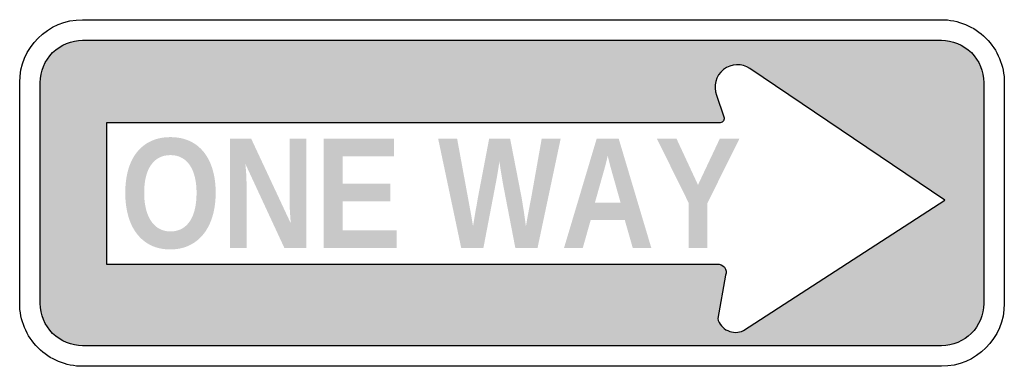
# Model space of a CAD drawing. Header units: inches. Extents: x -17 to 17, y -6 to 6.
import ezdxf

# ---------------------------------------------------------------- set-up
doc = ezdxf.new("R2010")
doc.units = ezdxf.units.IN
doc.header["$MEASUREMENT"] = 0

msp = doc.modelspace()

# ---------------------------------------------------------------- hatches: boundary and pattern name
h = msp.add_hatch(color=7)
edge = h.paths.add_edge_path()
edge.add_spline(control_points=[(-16.321, 3.821), (-16.321, 4.632), (-15.664, 5.289), (-14.854, 5.289)], knot_values=[0, 0, 0, 0, 1, 1, 1, 1], degree=3, periodic=0)
edge.add_line((-14.854, 5.289), (14.854, 5.289))
edge.add_spline(control_points=[(14.854, 5.289), (15.664, 5.289), (16.321, 4.632), (16.321, 3.821)], knot_values=[0, 0, 0, 0, 1, 1, 1, 1], degree=3, periodic=0)
edge.add_line((16.321, 3.821), (16.321, -3.821))
edge.add_spline(control_points=[(16.321, -3.821), (16.321, -4.632), (15.664, -5.289), (14.854, -5.289)], knot_values=[0, 0, 0, 0, 1, 1, 1, 1], degree=3, periodic=0)
edge.add_line((14.854, -5.289), (-14.854, -5.289))
edge.add_spline(control_points=[(-14.854, -5.289), (-15.664, -5.289), (-16.321, -4.632), (-16.321, -3.821)], knot_values=[0, 0, 0, 0, 1, 1, 1, 1], degree=3, periodic=0)
edge.add_line((-16.321, -3.821), (-16.321, 3.821))
edge = h.paths.add_edge_path(flags=0)
edge.add_spline(control_points=[(7.096, -2.465), (7.194, -2.454), (7.29, -2.496), (7.35, -2.573), (7.41, -2.651), (7.425, -2.755), (7.39, -2.847)], knot_values=[0, 0, 0, 0, 1, 1, 1, 2, 2, 2, 2], degree=3, periodic=0)
edge.add_line((7.39, -2.847), (7.116, -4.346))
edge.add_spline(control_points=[(7.116, -4.346), (7.164, -4.53), (7.292, -4.684), (7.465, -4.765), (7.638, -4.846), (7.838, -4.845), (8.01, -4.764)], knot_values=[0, 0, 0, 0, 1, 1, 1, 2, 2, 2, 2], degree=3, periodic=0)
edge.add_line((8.01, -4.764), (14.976, -0.253))
edge.add_line((14.976, -0.253), (8.232, 4.306))
edge.add_spline(control_points=[(8.232, 4.306), (7.951, 4.496), (7.58, 4.481), (7.316, 4.27), (7.051, 4.058), (6.955, 3.699), (7.078, 3.384)], knot_values=[0, 0, 0, 0, 1, 1, 1, 2, 2, 2, 2], degree=3, periodic=0)
edge.add_line((7.078, 3.384), (7.329, 2.64))
edge.add_spline(control_points=[(7.329, 2.64), (7.345, 2.595), (7.34, 2.545), (7.316, 2.504), (7.292, 2.463), (7.251, 2.434), (7.204, 2.425)], knot_values=[0, 0, 0, 0, 1, 1, 1, 2, 2, 2, 2], degree=3, periodic=0)
edge.add_line((7.204, 2.425), (-14.034, 2.425))
edge.add_line((-14.034, 2.425), (-14.034, -2.465))
edge.add_line((-14.034, -2.465), (7.096, -2.465))
h = msp.add_hatch(color=7)
edge = h.paths.add_edge_path()
edge.add_spline(control_points=[(-10.252, 0.007), (-10.252, -0.288), (-10.288, -0.556), (-10.359, -0.797), (-10.431, -1.039), (-10.534, -1.245), (-10.669, -1.417), (-10.804, -1.588), (-10.968, -1.72), (-11.162, -1.813), (-11.356, -1.906), (-11.575, -1.953), (-11.82, -1.953), (-12.079, -1.953), (-12.306, -1.904), (-12.501, -1.807), (-12.695, -1.709), (-12.858, -1.573), (-12.988, -1.399), (-13.119, -1.225), (-13.217, -1.018), (-13.282, -0.779), (-13.347, -0.539), (-13.38, -0.277), (-13.38, 0.007), (-13.38, 0.301), (-13.346, 0.568), (-13.278, 0.805), (-13.21, 1.043), (-13.109, 1.245), (-12.976, 1.412), (-12.843, 1.58), (-12.68, 1.708), (-12.486, 1.798), (-12.292, 1.889), (-12.069, 1.934), (-11.817, 1.934), (-11.565, 1.934), (-11.342, 1.888), (-11.147, 1.797), (-10.952, 1.706), (-10.789, 1.576), (-10.657, 1.408), (-10.524, 1.24), (-10.424, 1.038), (-10.355, 0.801), (-10.286, 0.565), (-10.252, 0.3), (-10.252, 0.007)], knot_values=[0, 0, 0, 0, 1, 1, 1, 2, 2, 2, 3, 3, 3, 4, 4, 4, 5, 5, 5, 6, 6, 6, 7, 7, 7, 8, 8, 8, 9, 9, 9, 10, 10, 10, 11, 11, 11, 12, 12, 12, 13, 13, 13, 14, 14, 14, 15, 15, 15, 16, 16, 16, 16], degree=3, periodic=0)
edge = h.paths.add_edge_path(flags=0)
edge.add_spline(control_points=[(-10.914, 0.007), (-10.914, 0.205), (-10.933, 0.384), (-10.972, 0.544), (-11.01, 0.704), (-11.067, 0.841), (-11.143, 0.955), (-11.219, 1.07), (-11.313, 1.158), (-11.426, 1.219), (-11.538, 1.281), (-11.669, 1.312), (-11.817, 1.312), (-11.969, 1.312), (-12.101, 1.281), (-12.214, 1.219), (-12.326, 1.158), (-12.421, 1.07), (-12.498, 0.955), (-12.575, 0.841), (-12.632, 0.704), (-12.669, 0.544), (-12.707, 0.384), (-12.726, 0.205), (-12.726, 0.007), (-12.726, -0.19), (-12.707, -0.37), (-12.668, -0.533), (-12.63, -0.697), (-12.572, -0.838), (-12.497, -0.956), (-12.421, -1.073), (-12.326, -1.165), (-12.212, -1.232), (-12.099, -1.298), (-11.968, -1.331), (-11.82, -1.331), (-11.661, -1.331), (-11.525, -1.297), (-11.411, -1.23), (-11.298, -1.163), (-11.204, -1.07), (-11.13, -0.952), (-11.055, -0.833), (-11.001, -0.692), (-10.966, -0.528), (-10.931, -0.365), (-10.914, -0.186), (-10.914, 0.007)], knot_values=[0, 0, 0, 0, 1, 1, 1, 2, 2, 2, 3, 3, 3, 4, 4, 4, 5, 5, 5, 6, 6, 6, 7, 7, 7, 8, 8, 8, 9, 9, 9, 10, 10, 10, 11, 11, 11, 12, 12, 12, 13, 13, 13, 14, 14, 14, 15, 15, 15, 16, 16, 16, 16], degree=3, periodic=0)
h = msp.add_hatch(color=7)
edge = h.paths.add_edge_path()
edge.add_line((-7.877, -1.899), (-9.225, 1.009))
edge.add_spline(control_points=[(-9.225, 1.009), (-9.218, 0.93), (-9.211, 0.852), (-9.204, 0.773), (-9.199, 0.705), (-9.194, 0.632), (-9.19, 0.553), (-9.187, 0.475), (-9.185, 0.4), (-9.185, 0.328)], knot_values=[0, 0, 0, 0, 1, 1, 1, 2, 2, 2, 3, 3, 3, 3], degree=3, periodic=0)
edge.add_line((-9.185, 0.328), (-9.185, -1.899))
edge.add_line((-9.185, -1.899), (-9.761, -1.899))
edge.add_line((-9.761, -1.899), (-9.761, 1.877))
edge.add_line((-9.761, 1.877), (-9.022, 1.877))
edge.add_line((-9.022, 1.877), (-7.652, -1.055))
edge.add_spline(control_points=[(-7.652, -1.055), (-7.659, -0.98), (-7.665, -0.901), (-7.671, -0.819), (-7.676, -0.749), (-7.681, -0.671), (-7.686, -0.583), (-7.69, -0.495), (-7.692, -0.407), (-7.692, -0.318)], knot_values=[0, 0, 0, 0, 1, 1, 1, 2, 2, 2, 3, 3, 3, 3], degree=3, periodic=0)
edge.add_line((-7.692, -0.318), (-7.692, 1.877))
edge.add_line((-7.692, 1.877), (-7.116, 1.877))
edge.add_line((-7.116, 1.877), (-7.116, -1.899))
edge.add_line((-7.116, -1.899), (-7.877, -1.899))
for points in [[(-6.513, -1.899), (-6.513, 1.877), (-4.077, 1.877), (-4.077, 1.266), (-5.864, 1.266), (-5.864, 0.318), (-4.211, 0.318), (-4.211, -0.294), (-5.864, -0.294), (-5.864, -1.288), (-3.988, -1.288), (-3.988, -1.899), (-6.513, -1.899)], [(6.762, -0.35), (6.762, -1.899), (6.116, -1.899), (6.116, -0.35), (5.015, 1.877), (5.693, 1.877), (6.435, 0.28), (7.188, 1.877), (7.866, 1.877), (6.762, -0.35)]]:
    msp.add_hatch(color=7).paths.add_polyline_path(points)
h = msp.add_hatch(color=7)
edge = h.paths.add_edge_path()
edge.add_line((0.884, -1.899), (0.115, -1.899))
edge.add_line((0.115, -1.899), (-0.306, 0.285))
edge.add_spline(control_points=[(-0.306, 0.285), (-0.318, 0.352), (-0.331, 0.43), (-0.346, 0.521)], knot_values=[0, 0, 0, 0, 1, 1, 1, 1], degree=3, periodic=0)
edge.add_line((-0.346, 0.521), (-0.391, 0.787))
edge.add_spline(control_points=[(-0.391, 0.787), (-0.407, 0.885), (-0.422, 0.987), (-0.434, 1.092)], knot_values=[0, 0, 0, 0, 1, 1, 1, 1], degree=3, periodic=0)
edge.add_spline(control_points=[(-0.434, 1.092), (-0.434, 1.092), (-0.45, 0.989), (-0.482, 0.784)], knot_values=[0, 0, 0, 0, 1, 1, 1, 1], degree=3, periodic=0)
edge.add_spline(control_points=[(-0.482, 0.784), (-0.482, 0.784), (-0.49, 0.74), (-0.504, 0.653), (-0.511, 0.606), (-0.519, 0.561), (-0.528, 0.519)], knot_values=[0, 0, 0, 0, 1, 1, 1, 2, 2, 2, 2], degree=3, periodic=0)
edge.add_line((-0.528, 0.519), (-0.549, 0.393))
edge.add_spline(control_points=[(-0.549, 0.393), (-0.557, 0.353), (-0.564, 0.318), (-0.571, 0.285)], knot_values=[0, 0, 0, 0, 1, 1, 1, 1], degree=3, periodic=0)
edge.add_line((-0.571, 0.285), (-0.989, -1.899))
edge.add_line((-0.989, -1.899), (-1.758, -1.899))
edge.add_line((-1.758, -1.899), (-2.554, 1.877))
edge.add_line((-2.554, 1.877), (-1.898, 1.877))
edge.add_line((-1.898, 1.877), (-1.512, -0.224))
edge.add_line((-1.512, -0.224), (-1.45, -0.562))
edge.add_line((-1.45, -0.562), (-1.396, -0.859))
edge.add_spline(control_points=[(-1.396, -0.859), (-1.379, -0.961), (-1.362, -1.058), (-1.348, -1.151)], knot_values=[0, 0, 0, 0, 1, 1, 1, 1], degree=3, periodic=0)
edge.add_line((-1.348, -1.151), (-1.284, -0.765))
edge.add_spline(control_points=[(-1.284, -0.765), (-1.284, -0.765), (-1.275, -0.71), (-1.257, -0.599)], knot_values=[0, 0, 0, 0, 1, 1, 1, 1], degree=3, periodic=0)
edge.add_line((-1.257, -0.599), (-1.225, -0.43))
edge.add_line((-1.225, -0.43), (-1.198, -0.269))
edge.add_line((-1.198, -0.269), (-1.174, -0.133))
edge.add_line((-1.174, -0.133), (-0.791, 1.877))
edge.add_line((-0.791, 1.877), (-0.064, 1.877))
edge.add_line((-0.064, 1.877), (0.327, -0.133))
edge.add_spline(control_points=[(0.327, -0.133), (0.336, -0.176), (0.344, -0.223), (0.351, -0.275)], knot_values=[0, 0, 0, 0, 1, 1, 1, 1], degree=3, periodic=0)
edge.add_line((0.351, -0.275), (0.378, -0.441))
edge.add_spline(control_points=[(0.378, -0.441), (0.387, -0.496), (0.396, -0.552), (0.405, -0.608), (0.414, -0.665), (0.422, -0.72), (0.429, -0.773)], knot_values=[0, 0, 0, 0, 1, 1, 1, 2, 2, 2, 2], degree=3, periodic=0)
edge.add_line((0.429, -0.773), (0.482, -1.151))
edge.add_spline(control_points=[(0.482, -1.151), (0.482, -1.151), (0.5, -1.048), (0.536, -0.84)], knot_values=[0, 0, 0, 0, 1, 1, 1, 1], degree=3, periodic=0)
edge.add_spline(control_points=[(0.536, -0.84), (0.536, -0.84), (0.555, -0.74), (0.592, -0.54), (0.612, -0.431), (0.633, -0.326), (0.654, -0.224)], knot_values=[0, 0, 0, 0, 1, 1, 1, 2, 2, 2, 2], degree=3, periodic=0)
edge.add_line((0.654, -0.224), (1.027, 1.877))
edge.add_line((1.027, 1.877), (1.683, 1.877))
edge.add_line((1.683, 1.877), (0.884, -1.899))
h = msp.add_hatch(color=7)
h.paths.add_polyline_path([(4.176, -1.899), (3.902, -0.934), (2.723, -0.934), (2.45, -1.899), (1.801, -1.899), (2.929, 1.877), (3.693, 1.877), (4.819, -1.899), (4.176, -1.899)])
edge = h.paths.add_edge_path(flags=0)
edge.add_spline(control_points=[(3.452, 0.746), (3.452, 0.746), (3.434, 0.81), (3.399, 0.937)], knot_values=[0, 0, 0, 0, 1, 1, 1, 1], degree=3, periodic=0)
edge.add_spline(control_points=[(3.399, 0.937), (3.382, 0.999), (3.368, 1.056), (3.356, 1.108)], knot_values=[0, 0, 0, 0, 1, 1, 1, 1], degree=3, periodic=0)
edge.add_line((3.356, 1.108), (3.323, 1.24))
edge.add_spline(control_points=[(3.323, 1.24), (3.316, 1.274), (3.313, 1.292), (3.313, 1.296)], knot_values=[0, 0, 0, 0, 1, 1, 1, 1], degree=3, periodic=0)
edge.add_spline(control_points=[(3.313, 1.296), (3.311, 1.29), (3.306, 1.271), (3.299, 1.237), (3.292, 1.203), (3.282, 1.16), (3.27, 1.108), (3.257, 1.056), (3.243, 0.999), (3.227, 0.937)], knot_values=[0, 0, 0, 0, 1, 1, 1, 2, 2, 2, 3, 3, 3, 3], degree=3, periodic=0)
edge.add_line((3.227, 0.937), (3.173, 0.746))
edge.add_line((3.173, 0.746), (2.868, -0.339))
edge.add_line((2.868, -0.339), (3.758, -0.339))
edge.add_line((3.758, -0.339), (3.452, 0.746))

# ---------------------------------------------------------------- linework, layer by layer
at = {"color": 7}
for points in [[(-14.854, 6), (14.854, 6)], [(-14.854, 5.289), (14.854, 5.289)], [(8.01, -4.764), (14.976, -0.253), (8.232, 4.306)], [(-17.033, -3.821), (-17.033, 3.821)], [(-16.321, -3.821), (-16.321, 3.821)], [(16.321, 3.821), (16.321, -3.821)], [(17.033, 3.821), (17.033, -3.821)], [(7.078, 3.384), (7.329, 2.64)], [(7.204, 2.425), (-14.034, 2.425), (-14.034, -2.465), (7.096, -2.465)], [(7.39, -2.847), (7.116, -4.346)], [(14.854, -5.289), (-14.854, -5.289)], [(14.854, -6), (-14.854, -6)]]:
    msp.add_lwpolyline(points, dxfattribs=at)
for points in [[(-17.033, 3.821), (-17.033, 5.025), (-16.057, 6), (-14.854, 6)], [(17.033, -3.821), (17.033, -5.025), (16.057, -6), (14.854, -6)], [(16.321, -3.821), (16.321, -4.632), (15.664, -5.289), (14.854, -5.289)]]:
    msp.add_open_spline(points, degree=3, dxfattribs=at)
for points in [[(14.854, 6), (15.432, 6), (15.986, 5.77), (16.395, 5.362), (16.803, 4.953), (17.033, 4.399), (17.033, 3.821)], [(-16.321, 3.821), (-16.321, 4.21), (-16.167, 4.584), (-15.892, 4.859), (-15.616, 5.134), (-15.243, 5.289), (-14.854, 5.289)], [(14.854, 5.289), (15.243, 5.289), (15.616, 5.134), (15.892, 4.859), (16.167, 4.584), (16.321, 4.21), (16.321, 3.821)], [(8.232, 4.306), (7.951, 4.496), (7.58, 4.481), (7.316, 4.27), (7.051, 4.058), (6.955, 3.699), (7.078, 3.384)], [(7.329, 2.64), (7.345, 2.595), (7.34, 2.545), (7.316, 2.504), (7.292, 2.463), (7.251, 2.434), (7.204, 2.425)], [(7.096, -2.465), (7.194, -2.454), (7.29, -2.496), (7.35, -2.573), (7.41, -2.651), (7.425, -2.755), (7.39, -2.847)], [(-14.854, -6), (-15.432, -6), (-15.986, -5.77), (-16.395, -5.362), (-16.803, -4.953), (-17.033, -4.399), (-17.033, -3.821)], [(-14.854, -5.289), (-15.243, -5.289), (-15.616, -5.134), (-15.892, -4.859), (-16.167, -4.584), (-16.321, -4.21), (-16.321, -3.821)], [(7.116, -4.346), (7.164, -4.53), (7.292, -4.684), (7.465, -4.765), (7.638, -4.846), (7.838, -4.845), (8.01, -4.764)]]:
    msp.add_open_spline(points, degree=3, knots=[0, 0, 0, 0, 1, 1, 1, 2, 2, 2, 2], dxfattribs=at)

doc.saveas('drawing.dxf')
